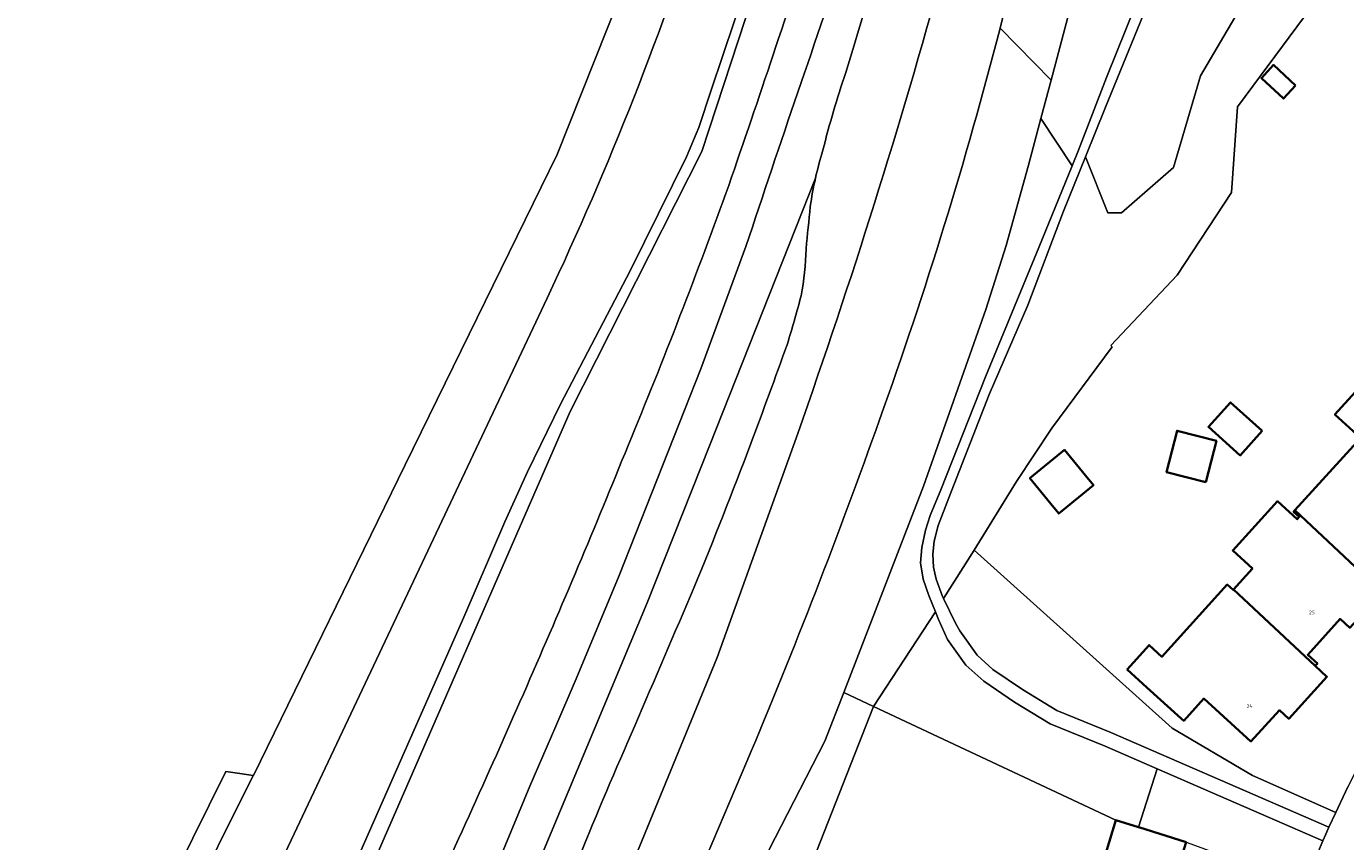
# Model space of a CAD drawing. Header units: metres. Extents: x 197700 to 204338, y 317132 to 325229.
# Tile 65 of 256: x 199107 to 199240, y 319638 to 319720. Entities that reach past the tile are written whole.
import ezdxf
from ezdxf.enums import TextEntityAlignment as Align

# ---------------------------------------------------------------- set-up
doc = ezdxf.new("R2010")
doc.units = ezdxf.units.M
for name, color, linetype, lineweight in [('B-WE-GR-BEPLANTING_CULTUUR_BOSPLANTSOEN-GV', 90, 'Continuous', 18), ('B-WE-GR-BEPLANTING_CULTUUR_HEESTERS-GV', 90, 'Continuous', 18), ('B-WE-GR-BOUWLAND-GV', 80, 'Continuous', 13), ('B-WE-IE-TERREINAFSCHEIDING_KUNSTMATIG_HEKWERK-G', 20, 'IE-TERREINAFSCHEIDING-KUNSTMATIG', 18), ('B-WE-OG-BEBOUWING-GV', 7, 'Continuous', 35), ('B-WE-OG-BEBOUWING-T18', 10, 'Continuous', 18), ('B-WE-OG-TERREIN_CULTUURSCHEIDING-GV', 7, 'Continuous', 18), ('B-WE-OG-TERREIN_ERF-GV', 7, 'Continuous', 18), ('B-WE-OG-WATER_GREPPEL-GV', 160, 'Continuous', 18), ('B-WE-VH-VERHARDING_ASFALT-GV', 252, 'Continuous', 18), ('B-WE-VH-VERHARDING_OPEN-GV', 252, 'Continuous', 18), ('B-WE-VH-VERHARDING_TEGEL-GV', 252, 'Continuous', 18)]:
    doc.layers.add(name, color=color, linetype=linetype, lineweight=lineweight)
doc.styles.add('NLCS-ISO-M200-T18', font='NLCS-ISO.ttf', dxfattribs={"height": 0.36})
doc.linetypes.add('IE-TERREINAFSCHEIDING-KUNSTMATIG', pattern='A,4,[82,NLCS.SHX,S=0.75,R=90,X=0,Y=0],4,-2', length=10)

msp = doc.modelspace()

# ---------------------------------------------------------------- linework, layer by layer
at = {"layer": 'B-WE-GR-BEPLANTING_CULTUUR_BOSPLANTSOEN-GV'}
for points in [[(199205.059, 319719.724), (199210.191, 319714.492), (199213.662, 319727.586), (199217.843, 319745.018), (199218.556, 319747.337), (199219.094, 319750.222), (199219.538, 319753.996), (199219.735, 319757.587), (199220.299, 319763.592), (199222.485, 319772.373), (199225.413, 319779.01), (199226.877, 319780.939), (199228.562, 319781.975), (199242.017, 319785.978), (199243.742, 319786.201), (199246.03, 319786.46), (199256.081, 319786.693), (199253.634, 319787.276)], [(199230.709, 319724.275), (199225.23, 319714.95), (199222.527, 319705.688), (199217.295, 319701.121), (199215.902, 319701.121), (199213.673, 319706.784), (199211.46, 319701.293), (199207.871, 319691.82), (199203.948, 319682.834), (199199.89, 319672.41), (199198.838, 319669.65), (199198.438, 319668.061), (199198.301, 319666.752), (199198.37, 319665.446), (199198.641, 319664.228), (199199.262, 319662.472), (199199.354, 319662.282), (199202.467, 319667.146), (199206.711, 319674.057), (199210.27, 319679.44), (199216.353, 319687.649), (199216.202, 319687.781), (199222.896, 319694.866), (199228.351, 319703.193), (199228.982, 319711.819), (199241.682, 319728.996)], [(199179.562, 319645.851), (199173.859, 319632.433), (199178.572, 319630.601), (199178.674, 319630.865), (199187.427, 319647.918), (199189.316, 319652.815), (199197.338, 319673.613), (199203.614, 319691.384), (199205.668, 319697.839), (199207.924, 319705.937), (199209.173, 319710.65), (199210.191, 319714.492), (199205.059, 319719.724)]]:
    msp.add_lwpolyline(points, dxfattribs=at)
for points in [[(199208.352, 319733.405, -0.0079134), (199205.059, 319719.724)], [(199205.059, 319719.724, -0.0232581), (199192.923, 319680.297)], [(199192.923, 319680.297, -0.0148019), (199179.562, 319645.851)]]:
    msp.add_lwpolyline(points, format="xyb", dxfattribs=at)
msp.add_lwpolyline([(199189.316, 319652.815), (199187.427, 319647.918), (199178.674, 319630.865), (199183.557, 319629.099), (199192.317, 319651.408)], close=True, dxfattribs=at)
at = {"layer": 'B-WE-GR-BEPLANTING_CULTUUR_HEESTERS-GV'}
msp.add_lwpolyline([(199223.802, 319637.722), (199235.699, 319633.394), (199236.61, 319635.635), (199237.561, 319637.861), (199220.882, 319645.123), (199219.015, 319639.241), (199219.036, 319639.234)], close=True, dxfattribs=at)
at = {"layer": 'B-WE-GR-BOUWLAND-GV'}
msp.add_lwpolyline([(199101.451, 319615.214), (199110.447, 319611.245), (199118.782, 319628.046), (199127.116, 319644.847), (199128.505, 319644.648), (199129.857, 319644.455), (199129.894, 319644.45), (199145.174, 319675.737), (199160.454, 319707.024), (199167.994, 319725.942)], dxfattribs=at)
at = {"layer": 'B-WE-IE-TERREINAFSCHEIDING_KUNSTMATIG_HEKWERK-G'}
for points in [[(199222.896, 319694.866), (199228.351, 319703.193), (199228.982, 319711.819), (199241.682, 319728.996), (199245.818, 319734.77)], [(199222.896, 319694.866), (199216.202, 319687.781)], [(199210.27, 319679.44), (199216.353, 319687.649)], [(199216.353, 319687.649), (199216.202, 319687.781)], [(199206.711, 319674.057), (199210.27, 319679.44)], [(199202.467, 319667.146), (199206.711, 319674.057)], [(199238.875, 319640.734), (199230.493, 319644.45), (199222.374, 319649.225), (199202.467, 319667.146)], [(199192.317, 319651.408), (199183.557, 319629.099), (199178.674, 319630.865)], [(199216.724, 319639.968), (199192.317, 319651.408)]]:
    msp.add_lwpolyline(points, dxfattribs=at)
at = {"layer": 'B-WE-OG-BEBOUWING-GV'}
for points in [[(199234.818, 319713.979), (199232.6, 319716.031), (199231.372, 319714.703), (199233.589, 319712.651)], [(199247.938, 319672.421), (199254.702, 319679.807), (199252.478, 319681.83), (199245.579, 319688.316), (199238.77, 319680.814), (199241.361, 319678.465), (199241.344, 319678.446), (199241.55, 319678.261)], [(199231.458, 319679.162), (199228.254, 319682.037), (199226.036, 319679.567), (199229.24, 319676.692)], [(199225.786, 319673.991), (199226.852, 319678.163), (199222.891, 319679.176), (199221.824, 319675.004)], [(199242.459, 319663.925), (199249.134, 319671.316), (199247.938, 319672.421), (199241.55, 319678.261), (199241.344, 319678.446), (199234.745, 319671.166), (199235.891, 319670.119)], [(199213.659, 319674.681), (199211.549, 319677.257), (199208.064, 319674.402), (199210.174, 319671.826), (199210.977, 319670.846), (199214.462, 319673.701)], [(199236.781, 319655.485), (199237.01, 319655.736), (199236.047, 319656.615), (199239.296, 319660.22), (199240.273, 319659.332), (199243.547, 319662.937), (199242.459, 319663.925), (199235.891, 319670.119), (199234.745, 319671.166), (199234.614, 319671.022), (199235.192, 319670.498), (199234.99, 319670.275), (199232.997, 319672.082), (199228.483, 319667.103), (199230.476, 319665.296), (199228.563, 319663.186), (199229.078, 319662.71)], [(199236.781, 319655.485), (199229.078, 319662.71), (199228.563, 319663.186), (199228.535, 319663.155), (199227.944, 319663.69), (199221.355, 319656.421), (199220.071, 319657.585), (199217.869, 319655.12), (199219.849, 319653.325), (199223.309, 319650.201), (199223.561, 319649.974), (199225.565, 319652.195), (199230.318, 319647.887), (199233.187, 319651.027), (199234.127, 319650.172), (199237.974, 319654.4)], [(199220.396, 319619.956), (199225.168, 319618.462), (199227.51, 319626.091), (199228.887, 319625.671), (199229.168, 319626.595), (199228.307, 319626.87), (199229.478, 319630.697), (199222.288, 319632.948), (199223.802, 319637.722), (199219.036, 319639.234), (199219.015, 319639.241), (199216.724, 319639.968), (199215.024, 319634.429), (199216.328, 319634.029), (199212.746, 319622.351)]]:
    msp.add_lwpolyline(points, close=True, dxfattribs=at)
at = {"layer": 'B-WE-OG-TERREIN_CULTUURSCHEIDING-GV'}
for points in [[(199240.142, 319773.455), (199238.204, 319771.889), (199237.049, 319770.581), (199236.062, 319769.218), (199235.262, 319767.794), (199234.673, 319766.349), (199233.153, 319762.184), (199231.374, 319755.402), (199228.7, 319745.663), (199226.87, 319739.545), (199225.424, 319735.574), (199223.897, 319731.774), (199220.688, 319724.037), (199215.683, 319711.771), (199213.673, 319706.784), (199215.902, 319701.121), (199217.295, 319701.121), (199222.527, 319705.688), (199225.23, 319714.95), (199230.709, 319724.275), (199234.641, 319731.079), (199237.016, 319737.636), (199239.054, 319746.385), (199241.995, 319761.686)], [(199192.361, 319748.761), (199191.789, 319748.214), (199186.899, 319743.537), (199186.786, 319743.153), (199175.021, 319707.31), (199161.761, 319681.136), (199141.671, 319634.98), (199128.131, 319604.945)], [(199159.451, 319692.533), (199120.803, 319610.649), (199117.265, 319603.153), (199118.846, 319602.498), (199120.942, 319602.062), (199122.815, 319602.275), (199124.408, 319603.073), (199125.78, 319604.442), (199126.954, 319606.449), (199129.919, 319613.17), (199137.432, 319629.478), (199151.072, 319660.39), (199155.203, 319670.008), (199157.494, 319675.038), (199160.816, 319681.868), (199167.842, 319695.349), (199173.477, 319706.762), (199174.73, 319709.718), (199175.981, 319713.506), (199180.666, 319727.502), (199183.362, 319739.932), (199183.454, 319740.243)], [(199175.543, 319733.45), (199168.505, 319727.696), (199167.994, 319725.942), (199160.454, 319707.024), (199145.174, 319675.737), (199129.894, 319644.45), (199129.857, 319644.455), (199115.676, 319615.993), (199114.735, 319613.081), (199114.446, 319610.341), (199120.803, 319610.649)], [(199213.662, 319727.586), (199210.191, 319714.492), (199209.173, 319710.65), (199212.307, 319705.865), (199212.956, 319707.456), (199215.783, 319714.776), (199222.8, 319732.247)], [(199120.803, 319610.649), (199159.451, 319692.533)], [(199149.712, 319589.207), (199165.397, 319629.108), (199176.587, 319656.324), (199184.683, 319678.911)], [(199184.683, 319678.911), (199176.587, 319656.324), (199165.397, 319629.108), (199149.712, 319589.207), (199157.104, 319587.209), (199165.513, 319610.489), (199171.066, 319625.862), (199173.859, 319632.433), (199179.562, 319645.851)]]:
    msp.add_lwpolyline(points, dxfattribs=at)
for points in [[(199175.543, 319733.45, -0.0331121), (199159.451, 319692.533)], [(199159.451, 319692.533, 0.0331121), (199175.543, 319733.45)], [(199205.059, 319719.724, 0.0079134), (199208.352, 319733.405)], [(199177.743, 319703.905, 0.0058017), (199186.536, 319730.276)], [(199193.393, 319727.705, 0.0046142), (199189.521, 319715.261)], [(199184.683, 319678.911, 0.018075), (199199.306, 319725.562)], [(199199.306, 319725.562, -0.018075), (199184.683, 319678.911)], [(199192.923, 319680.297, 0.0232581), (199205.059, 319719.724)], [(199189.521, 319715.261, 0.0195258), (199187.214, 319707.441)], [(199187.214, 319707.441, 0.017754), (199186.479, 319704.628)], [(199186.479, 319704.628, 0.0177319), (199185.945, 319701.771)], [(199167.611, 319677.703, 0.0118992), (199177.743, 319703.905)], [(199185.945, 319701.771, -0.0013957), (199185.527, 319697.513)], [(199185.527, 319697.513, -0.0418963), (199185.031, 319692.789)], [(199185.031, 319692.789, -0.0119888), (199183.616, 319687.843)], [(199183.616, 319687.843, -0.004547), (199179.971, 319677.912)], [(199179.562, 319645.851, 0.0148019), (199192.923, 319680.297)], [(199157.397, 319653.425, 0.0070793), (199167.611, 319677.703)], [(199179.971, 319677.912, -0.0075815), (199174.269, 319663.415)], [(199174.269, 319663.415, 0.0008811), (199168.287, 319649.441)], [(199146.311, 319628.945, 0.0067937), (199157.397, 319653.425)], [(199168.287, 319649.441, 0.0075006), (199162.672, 319636.192)]]:
    msp.add_lwpolyline(points, format="xyb", dxfattribs=at)
for points in [[(199192.317, 319651.408), (199198.557, 319660.951), (199197.883, 319662.588), (199197.335, 319664.23), (199197.062, 319665.871), (199197.181, 319667.423), (199197.566, 319669.153), (199198.019, 319670.654), (199199.094, 319673.222), (199203.602, 319684.608), (199208.951, 319697.629), (199212.307, 319705.865), (199209.173, 319710.65), (199207.924, 319705.937), (199205.668, 319697.839), (199203.614, 319691.384), (199197.338, 319673.613), (199189.316, 319652.815)], [(199199.354, 319662.282), (199200.559, 319659.805), (199201.005, 319659.034), (199202.748, 319656.571), (199204.349, 319655.14), (199207.326, 319653.114), (199210.777, 319651.017), (199216.226, 319648.787), (199238.17, 319639.232), (199238.875, 319640.734), (199230.493, 319644.45), (199222.374, 319649.225), (199202.467, 319667.146)], [(199192.317, 319651.408), (199216.724, 319639.968), (199219.015, 319639.241), (199220.882, 319645.123), (199215.642, 319647.405), (199210.099, 319649.674), (199206.514, 319651.852), (199203.423, 319653.955), (199201.621, 319655.566), (199199.781, 319658.167), (199198.875, 319660.178), (199198.557, 319660.951)], [(199114.446, 319610.341), (199114.735, 319613.081), (199115.676, 319615.993), (199129.857, 319644.455), (199128.505, 319644.648), (199127.116, 319644.847), (199118.782, 319628.046), (199110.447, 319611.245)]]:
    msp.add_lwpolyline(points, close=True, dxfattribs=at)
at = {"layer": 'B-WE-OG-TERREIN_ERF-GV'}
for points in [[(199241.682, 319728.996), (199228.982, 319711.819), (199228.351, 319703.193), (199222.896, 319694.866), (199216.202, 319687.781), (199216.353, 319687.649), (199210.27, 319679.44), (199206.711, 319674.057), (199202.467, 319667.146), (199222.374, 319649.225), (199230.493, 319644.45), (199238.875, 319640.734), (199240.077, 319643.295)], [(199241.361, 319678.465), (199238.77, 319680.814), (199245.579, 319688.316)], [(199240.273, 319659.332), (199239.296, 319660.22), (199236.047, 319656.615), (199237.01, 319655.736), (199236.781, 319655.485), (199237.974, 319654.4), (199234.127, 319650.172), (199233.187, 319651.027), (199230.318, 319647.887), (199225.565, 319652.195), (199223.561, 319649.974), (199223.309, 319650.201), (199219.849, 319653.325), (199217.869, 319655.12), (199220.071, 319657.585), (199221.355, 319656.421), (199227.944, 319663.69), (199228.535, 319663.155), (199228.563, 319663.186), (199230.476, 319665.296), (199228.483, 319667.103), (199232.997, 319672.082), (199234.99, 319670.275), (199235.192, 319670.498), (199234.614, 319671.022), (199234.745, 319671.166), (199241.344, 319678.446)], [(199215.024, 319634.429), (199216.724, 319639.968), (199192.317, 319651.408), (199183.557, 319629.099)]]:
    msp.add_lwpolyline(points, dxfattribs=at)
for points in [[(199234.818, 319713.979), (199233.589, 319712.651), (199231.372, 319714.703), (199232.6, 319716.031)], [(199231.458, 319679.162), (199229.24, 319676.692), (199226.036, 319679.567), (199228.254, 319682.037)], [(199225.786, 319673.991), (199221.824, 319675.004), (199222.891, 319679.176), (199226.852, 319678.163)], [(199213.659, 319674.681), (199214.462, 319673.701), (199210.977, 319670.846), (199210.174, 319671.826), (199208.064, 319674.402), (199211.549, 319677.257)]]:
    msp.add_lwpolyline(points, close=True, dxfattribs=at)
at = {"layer": 'B-WE-OG-WATER_GREPPEL-GV'}
for points in [[(199128.131, 319604.945), (199141.671, 319634.98), (199161.761, 319681.136), (199175.021, 319707.31), (199186.786, 319743.153), (199186.899, 319743.537)], [(199180.666, 319727.502), (199175.981, 319713.506), (199174.73, 319709.718), (199173.477, 319706.762), (199167.842, 319695.349), (199160.816, 319681.868), (199157.494, 319675.038), (199155.203, 319670.008), (199151.072, 319660.39), (199137.432, 319629.478), (199129.919, 319613.17), (199126.954, 319606.449), (199125.78, 319604.442), (199124.408, 319603.073), (199122.815, 319602.275), (199120.942, 319602.062), (199118.846, 319602.498), (199117.265, 319603.153), (199115.155, 319604.026), (199104.473, 319610.02)]]:
    msp.add_lwpolyline(points, dxfattribs=at)
at = {"layer": 'B-WE-VH-VERHARDING_ASFALT-GV'}
for points in [[(199186.536, 319730.276, -0.0058017), (199177.743, 319703.905)], [(199179.478, 319697.745, -0.0046289), (199190.061, 319728.776)], [(199190.061, 319728.776, 0.0046289), (199179.478, 319697.745)], [(199189.521, 319715.261, -0.0046142), (199193.393, 319727.705)], [(199187.214, 319707.441, -0.0195258), (199189.521, 319715.261)], [(199186.479, 319704.628, -0.017754), (199187.214, 319707.441)], [(199185.945, 319701.771, -0.0177319), (199186.479, 319704.628)], [(199177.743, 319703.905, -0.0118992), (199167.611, 319677.703)], [(199185.527, 319697.513, 0.0013957), (199185.945, 319701.771)], [(199185.031, 319692.789, 0.0418963), (199185.527, 319697.513)], [(199183.616, 319687.843, 0.0119888), (199185.031, 319692.789)], [(199179.971, 319677.912, 0.004547), (199183.616, 319687.843)], [(199167.611, 319677.703, -0.0070793), (199157.397, 319653.425)], [(199174.269, 319663.415, 0.0075815), (199179.971, 319677.912)], [(199168.287, 319649.441, -0.0008811), (199174.269, 319663.415)], [(199157.397, 319653.425, -0.0067937), (199146.311, 319628.945)], [(199162.672, 319636.192, -0.0075006), (199168.287, 319649.441)]]:
    msp.add_lwpolyline(points, format="xyb", dxfattribs=at)
for points in [[(199179.478, 319697.745), (199174.918, 319685.418), (199166.707, 319664.593), (199162.388, 319654.205), (199160.32, 319649.41), (199157.726, 319643.394), (199146.214, 319615.601), (199139.951, 319601.335), (199139.217, 319599.808), (199142.86, 319597.961), (199150.204, 319615.561), (199169.516, 319661.84), (199175.795, 319677.68), (199186.479, 319704.628)], [(199186.479, 319704.628), (199175.795, 319677.68), (199169.516, 319661.84), (199150.204, 319615.561), (199142.86, 319597.961), (199144.055, 319597.355), (199148.3, 319595.865), (199154.76, 319614.378)], [(199139.951, 319601.335), (199146.214, 319615.601), (199157.726, 319643.394), (199160.32, 319649.41), (199162.388, 319654.205), (199166.707, 319664.593), (199174.918, 319685.418), (199179.478, 319697.745)]]:
    msp.add_lwpolyline(points, dxfattribs=at)
at = {"layer": 'B-WE-VH-VERHARDING_OPEN-GV'}
msp.add_lwpolyline([(199222.8, 319732.247), (199215.783, 319714.776), (199212.956, 319707.456), (199212.307, 319705.865), (199208.951, 319697.629), (199203.602, 319684.608), (199199.094, 319673.222), (199198.019, 319670.654), (199197.566, 319669.153), (199197.181, 319667.423), (199197.062, 319665.871), (199197.335, 319664.23), (199197.883, 319662.588), (199198.557, 319660.951), (199198.875, 319660.178), (199199.781, 319658.167), (199201.621, 319655.566), (199203.423, 319653.955), (199206.514, 319651.852), (199210.099, 319649.674), (199215.642, 319647.405), (199220.882, 319645.123), (199237.561, 319637.861), (199237.863, 319638.547), (199238.17, 319639.232), (199216.226, 319648.787), (199210.777, 319651.017), (199207.326, 319653.114), (199204.349, 319655.14), (199202.748, 319656.571), (199201.005, 319659.034), (199200.559, 319659.805), (199199.354, 319662.282), (199199.262, 319662.472), (199198.641, 319664.228), (199198.37, 319665.446), (199198.301, 319666.752), (199198.438, 319668.061), (199198.838, 319669.65), (199199.89, 319672.41), (199203.948, 319682.834), (199207.871, 319691.82), (199211.46, 319701.293), (199213.673, 319706.784), (199215.683, 319711.771), (199220.688, 319724.037)], dxfattribs=at)
at = {"layer": 'B-WE-VH-VERHARDING_TEGEL-GV'}
msp.add_lwpolyline([(199242.288, 319647.183), (199242.113, 319647.296), (199240.077, 319643.295), (199238.875, 319640.734), (199238.17, 319639.232), (199237.863, 319638.547), (199237.561, 319637.861), (199236.61, 319635.635), (199235.699, 319633.394)], dxfattribs=at)

# ---------------------------------------------------------------- texts
at = {"layer": 'B-WE-OG-BEBOUWING-T18', "style": 'NLCS-ISO-M200-T18'}
for s, p in [('25', (199236.464, 319660.882)), ('24', (199230.187, 319651.451))]:
    msp.add_text(s, height=0.36, dxfattribs=at).set_placement(p, align=Align.MIDDLE)

doc.saveas('drawing.dxf')
